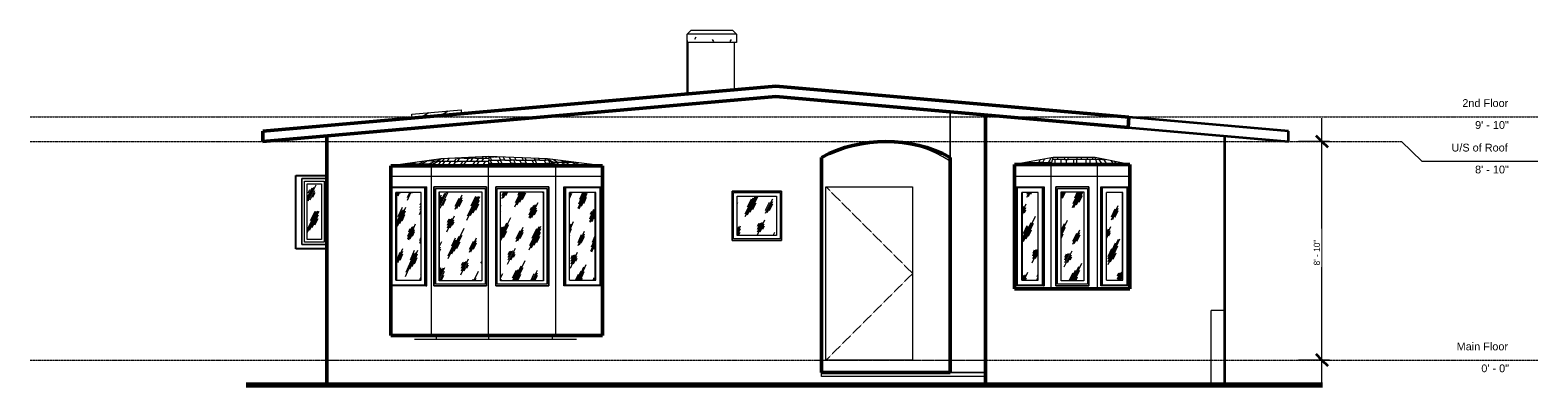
# Model space of a CAD drawing. Header units: inches. Extents: x -374 to 357, y -12 to 160.
import ezdxf

# ---------------------------------------------------------------- set-up
doc = ezdxf.new("R2010")
doc.units = ezdxf.units.IN
doc.header["$MEASUREMENT"] = 0
doc.linetypes.add('Center 1_4_', pattern=[0.53125, 0.25, -0.09375, 0.09375, -0.09375])
doc.linetypes.add('Dash', pattern=[0.23622, 0.11811, -0.11811])
for name, color, linetype, lineweight in [('A-ANNO-DIMS', 211, 'Continuous', 9), ('A-ANNO-DIMS-96', 211, 'Continuous', 9), ('A-AREA', 32, 'Dash', 9), ('A-COLS', 52, 'Continuous', 9), ('A-DETL', 90, 'Continuous', 9), ('A-DOOR', 31, 'Continuous', 9), ('A-FLOR', 192, 'Continuous', 9), ('A-FLOR-LEVL', 51, 'Continuous', 9), ('A-GENM', 13, 'Continuous', 9), ('A-GLAZ', 151, 'Continuous', 9), ('A-ROOF', 132, 'Continuous', 9), ('A-ROOF-PATT', 132, 'Continuous', 9), ('A-WALL', 90, 'Continuous', 9)]:
    doc.layers.add(name, color=color, linetype=linetype, lineweight=lineweight)
doc.styles.add('Arial', font='arial.ttf', dxfattribs={"height": 3.779528})
doc.styles.add('Inter', font='txt', dxfattribs={"height": 3})
doc.dimstyles.new('Linear_-_1_32__Inter__Imperial__SMALL', dxfattribs={"dimscale": 12, "dimtxt": 3.974399, "dimasz": 0.46875, "dimexe": 0.944882, "dimexo": 0.629921, "dimgap": 0, "dimtad": 1, "dimrnd": 0.25, "dimzin": 1, "dimdsep": 46, "dimlunit": 4, "dimtxsty": 'Inter', "dimblk1": 'OBLIQUE', "dimblk2": 'OBLIQUE', "dimsah": 1, "dimcen": 0.09, "dimdle": 0.944882, "dimazin": 0, "dimtfac": 1, "dimtdec": 4, "dimtix": 1, "dimtmove": 0, "dimatfit": 3, "dimfxl": 1, "dimtvp": 1, "dimtfill": 1, "dimfrac": 2, "dimtolj": 1, "dimtzin": 0, "dimarcsym": 2})
pattern_1 = [(63.435, (59.008, 47.244), (-6.9551, 20.8652), [8.64, -5.184, 8.64, -5.184, -10.99]), (63.435, (59.008, 47.244), (-6.9551, 20.8652), [-27.648, 0.127, -10.863]), (63.435, (59.008, 47.244), (-6.9551, 20.8652), [0.127, -27.521, 3.456, -7.534]), (63.435, (58.576, 47.676), (-6.9551, 20.8652), [6.912, -8.64, 5.184, -5.184, -12.718]), (63.435, (58.576, 47.676), (-6.9551, 20.8652), [-25.92, 0.127, -12.591]), (63.435, (58.576, 47.676), (-6.9551, 20.8652), [0.127, -25.793, 6.048, -6.67]), (63.435, (58.576, 48.972), (-6.9551, 20.8652), [5.184, -10.368, 3.456, -5.184, -14.446]), (63.435, (58.576, 48.972), (-6.9551, 20.8652), [-24.192, 0.127, -14.319]), (63.435, (58.576, 48.972), (-6.9551, 20.8652), [0.127, -24.065, 7.776, -6.67]), (63.435, (59.872, 47.676), (-6.9551, 20.8652), [5.184, -10.368, 4.32, -18.766]), (63.435, (61.168, 48.972), (-6.9551, 20.8652), [2.592, -12.96, 1.728, -21.358]), (63.435, (59.008, 51.132), (-6.9551, 20.8652), [1.728, -12.96, 1.728, -6.912, -15.31]), (63.435, (59.008, 51.132), (-6.9551, 20.8652), [-23.328, 0.127, -15.183]), (63.435, (59.008, 51.132), (-6.9551, 20.8652), [0.127, -23.201, 4.32, -10.99]), (63.435, (66.784, 49.836), (-6.9551, 20.8652), [8.64, -12.96, 10.368, -6.843]), (63.435, (66.784, 48.54), (-6.9551, 20.8652), [12.096, -8.64, 12.96, -5.115]), (63.435, (67.648, 48.972), (-6.9551, 20.8652), [13.824, -6.912, 10.368, -7.534]), (63.435, (68.944, 50.268), (-6.9551, 20.8652), [8.64, -12.096, 6.912, -10.99]), (63.435, (67.648, 52.86), (-6.9551, 20.8652), [4.32, -17.28, 5.184, -11.854]), (63.435, (70.24, 51.564), (-6.9551, 20.8652), [3.456, -17.28, 3.456, -14.446])]

# ---------------------------------------------------------------- blocks, each defined once
blk = doc.blocks.new('Planitar-Fixed - Default 1-4289000-Front')
at = {"layer": 'A-GLAZ'}
h = blk.add_hatch(dxfattribs=at)
h.set_pattern_fill('FP_1', color=256, style=0, pattern_type=2)
h.set_pattern_definition(pattern_1)
h.paths.add_polyline_path([(126.2, 38.48), (137.15, 38.48), (137.15, 81.52), (126.11, 81.52), (126.11, 38.48)], flags=0)
for p, q in [((139.63, 84), (123.63, 84)), ((123.63, 84), (123.63, 36)), ((124.38, 36.75), (124.38, 83.25)), ((124.38, 83.25), (138.88, 83.25)), ((126.11, 38.48), (126.11, 81.52)), ((126.11, 81.52), (137.15, 81.52)), ((137.15, 81.52), (137.15, 38.48)), ((138.88, 83.25), (138.88, 36.75)), ((139.63, 36), (139.63, 84)), ((138.88, 36.75), (124.38, 36.75)), ((137.15, 38.48), (126.11, 38.48)), ((123.63, 36), (139.63, 36))]:
    blk.add_line(p, q, dxfattribs=at)
blk = doc.blocks.new('Planitar-Casement-Single_Left - Default 1-4288996-Front')
at = {"layer": 'A-GLAZ'}
h = blk.add_hatch(dxfattribs=at)
h.set_pattern_fill('FP_2', color=256, style=0, pattern_type=2)
h.set_pattern_definition([(64.644, (293.453, 47.244), (-6.5918, 20.8649), [8.552, -5.131, 8.552, -5.131, -10.878]), (64.644, (293.453, 47.244), (-6.5918, 20.8649), [-27.365, 0.125, -10.752]), (64.644, (293.453, 47.244), (-6.5918, 20.8649), [0.125, -27.24, 3.421, -7.457]), (64.644, (293.043, 47.676), (-6.5918, 20.8649), [6.841, -8.552, 5.131, -5.131, -12.588]), (64.644, (293.043, 47.676), (-6.5918, 20.8649), [-25.655, 0.125, -12.463]), (64.644, (293.043, 47.676), (-6.5918, 20.8649), [0.125, -25.53, 5.986, -6.602]), (64.644, (293.043, 48.972), (-6.5918, 20.8649), [5.131, -10.262, 3.421, -5.131, -14.298]), (64.644, (293.043, 48.972), (-6.5918, 20.8649), [-23.945, 0.125, -14.173]), (64.644, (293.043, 48.972), (-6.5918, 20.8649), [0.125, -23.819, 7.697, -6.602]), (64.644, (294.272, 47.676), (-6.5918, 20.8649), [5.131, -10.262, 4.276, -18.574]), (64.644, (295.5, 48.972), (-6.5918, 20.8649), [2.566, -12.828, 1.71, -21.14]), (64.644, (293.453, 51.132), (-6.5918, 20.8649), [1.71, -12.828, 1.71, -6.841, -15.154]), (64.644, (293.453, 51.132), (-6.5918, 20.8649), [-23.09, 0.125, -15.028]), (64.644, (293.453, 51.132), (-6.5918, 20.8649), [0.125, -22.964, 4.276, -10.878]), (64.644, (300.823, 49.836), (-6.5918, 20.8649), [8.552, -12.828, 10.262, -6.773]), (64.644, (300.823, 48.54), (-6.5918, 20.8649), [11.972, -8.552, 12.828, -5.063]), (64.644, (301.642, 48.972), (-6.5918, 20.8649), [13.683, -6.841, 10.262, -7.457]), (64.644, (302.87, 50.268), (-6.5918, 20.8649), [8.552, -11.972, 6.841, -10.878]), (64.644, (301.642, 52.86), (-6.5918, 20.8649), [4.276, -17.103, 5.131, -11.733]), (64.644, (304.098, 51.564), (-6.5918, 20.8649), [3.421, -17.103, 3.421, -14.298])])
h.paths.add_polyline_path([(107.2, 38.75), (115.1, 38.75), (115.1, 81.25), (107.2, 81.25), (107.2, 38.92)], flags=0)
for p, q in [((104.35, 84), (117.62, 84)), ((104.35, 36), (104.35, 84)), ((104.83, 83.5), (104.83, 36.5)), ((117.15, 83.5), (104.83, 83.5)), ((104.91, 83.5), (104.91, 36.5)), ((107.04, 38.75), (107.04, 81.25)), ((115.1, 81.25), (107.04, 81.25)), ((107.2, 81.25), (107.2, 38.75)), ((107.2, 38.75), (107.2, 81.25)), ((115.1, 38.75), (115.1, 81.25)), ((117.15, 36.5), (117.15, 83.5)), ((117.62, 84), (117.86, 84)), ((117.62, 84), (117.62, 36)), ((107.04, 38.75), (115.1, 38.75)), ((117.62, 36), (104.35, 36)), ((104.83, 36.5), (117.15, 36.5)), ((117.62, 36), (117.86, 36))]:
    blk.add_line(p, q, dxfattribs=at)
blk = doc.blocks.new('Planitar-Casement-Single_Left - Default 1-V1-Front')
at = {"layer": 'A-GLAZ'}
h = blk.add_hatch(dxfattribs=at)
h.set_pattern_fill('FP_3', color=256, style=0, pattern_type=2)
h.set_pattern_definition([(64.977, (-182.605, 47.244), (-6.493, 20.86483), [8.528, -5.117, 8.528, -5.117, -10.848]), (64.977, (-182.605, 47.244), (-6.493, 20.86483), [-27.291, 0.125, -10.723]), (64.977, (-182.605, 47.244), (-6.493, 20.86483), [0.125, -27.166, 3.411, -7.437]), (64.977, (-183.008, 47.676), (-6.493, 20.86483), [6.823, -8.528, 5.117, -5.117, -12.554]), (64.977, (-183.008, 47.676), (-6.493, 20.86483), [-25.585, 0.125, -12.429]), (64.977, (-183.008, 47.676), (-6.493, 20.86483), [0.125, -25.46, 5.97, -6.584]), (64.977, (-183.008, 48.972), (-6.493, 20.86483), [5.117, -10.234, 3.411, -5.117, -14.259]), (64.977, (-183.008, 48.972), (-6.493, 20.86483), [-23.879, 0.125, -14.134]), (64.977, (-183.008, 48.972), (-6.493, 20.86483), [0.125, -23.754, 7.675, -6.584]), (64.977, (-181.798, 47.676), (-6.493, 20.86483), [5.117, -10.234, 4.264, -18.524]), (64.977, (-180.588, 48.972), (-6.493, 20.86483), [2.558, -12.792, 1.706, -21.082]), (64.977, (-182.605, 51.132), (-6.493, 20.86483), [1.706, -12.792, 1.706, -6.823, -15.112]), (64.977, (-182.605, 51.132), (-6.493, 20.86483), [-23.026, 0.125, -14.987]), (64.977, (-182.605, 51.132), (-6.493, 20.86483), [0.125, -22.901, 4.264, -10.848]), (64.977, (-175.345, 49.836), (-6.493, 20.86483), [8.528, -12.792, 10.234, -6.754]), (64.977, (-175.345, 48.54), (-6.493, 20.86483), [11.94, -8.528, 12.792, -5.049]), (64.977, (-174.538, 48.972), (-6.493, 20.86483), [13.645, -6.823, 10.234, -7.437]), (64.977, (-173.329, 50.268), (-6.493, 20.86483), [8.528, -11.94, 6.823, -10.848]), (64.977, (-174.538, 52.86), (-6.493, 20.86483), [4.264, -17.057, 5.117, -11.701]), (64.977, (-172.119, 51.564), (-6.493, 20.86483), [3.411, -17.057, 3.411, -14.259])])
h.paths.add_polyline_path([(151.41, 38.75), (155.88, 38.75), (155.88, 81.25), (148.12, 81.25), (148.12, 38.75)], flags=0)
for p, q in [((145.38, 84), (145.65, 84)), ((145.65, 84), (158.72, 84)), ((145.65, 36), (145.65, 84)), ((146.11, 83.5), (146.11, 36.5)), ((158.25, 83.5), (146.11, 83.5)), ((148.12, 38.75), (148.12, 81.25)), ((156.06, 81.25), (148.12, 81.25)), ((155.88, 38.75), (155.88, 81.25)), ((155.88, 81.25), (155.88, 38.75)), ((156.06, 38.75), (156.06, 81.25)), ((158.16, 83.5), (158.16, 36.5)), ((158.25, 36.5), (158.25, 83.5)), ((158.72, 84), (158.72, 36)), ((148.12, 38.75), (156.06, 38.75)), ((145.65, 36), (145.38, 36)), ((158.72, 36), (145.65, 36)), ((146.11, 36.5), (158.25, 36.5))]:
    blk.add_line(p, q, dxfattribs=at)
blk = doc.blocks.new('Planitar-Casement-Single_Left - Default 1-4334879-Front')
at = {"layer": 'A-GLAZ'}
h = blk.add_hatch(dxfattribs=at)
h.set_pattern_fill('FP_4', color=256, style=0, pattern_type=2)
h.set_pattern_definition([(66.908, (279.497, 47.244), (-5.9308, 20.8649), [8.401, -5.041, 8.401, -5.041, -10.686]), (66.908, (279.497, 47.244), (-5.9308, 20.8649), [-26.883, 0.123, -10.563]), (66.908, (279.497, 47.244), (-5.9308, 20.8649), [0.123, -26.76, 3.36, -7.326]), (66.908, (279.128, 47.676), (-5.9308, 20.8649), [6.721, -8.401, 5.041, -5.041, -12.366]), (66.908, (279.128, 47.676), (-5.9308, 20.8649), [-25.203, 0.123, -12.243]), (66.908, (279.128, 47.676), (-5.9308, 20.8649), [0.123, -25.08, 5.881, -6.486]), (66.908, (279.128, 48.972), (-5.9308, 20.8649), [5.041, -10.081, 3.36, -5.041, -14.046]), (66.908, (279.128, 48.972), (-5.9308, 20.8649), [-23.523, 0.123, -13.923]), (66.908, (279.128, 48.972), (-5.9308, 20.8649), [0.123, -23.4, 7.561, -6.486]), (66.908, (280.234, 47.676), (-5.9308, 20.8649), [5.041, -10.081, 4.2, -18.247]), (66.908, (281.339, 48.972), (-5.9308, 20.8649), [2.52, -12.601, 1.68, -20.767]), (66.908, (279.497, 51.132), (-5.9308, 20.8649), [1.68, -12.601, 1.68, -6.721, -14.887]), (66.908, (279.497, 51.132), (-5.9308, 20.8649), [-22.683, 0.123, -14.763]), (66.908, (279.497, 51.132), (-5.9308, 20.8649), [0.123, -22.559, 4.2, -10.686]), (66.908, (286.128, 49.836), (-5.9308, 20.8649), [8.401, -12.601, 10.081, -6.654]), (66.908, (286.128, 48.54), (-5.9308, 20.8649), [11.761, -8.401, 12.601, -4.973]), (66.908, (286.865, 48.972), (-5.9308, 20.8649), [13.442, -6.721, 10.081, -7.326]), (66.908, (287.97, 50.268), (-5.9308, 20.8649), [8.401, -11.761, 6.721, -10.686]), (66.908, (286.865, 52.86), (-5.9308, 20.8649), [4.2, -16.802, 5.041, -11.526]), (66.908, (289.075, 51.564), (-5.9308, 20.8649), [3.36, -16.802, 3.36, -14.046])])
h.paths.add_polyline_path([(-196.25, 38.75), (-184.15, 38.75), (-184.15, 81.25), (-196.25, 81.25), (-196.25, 39.06)], flags=0)
for p, q in [((-198.99, 84), (-181.93, 84)), ((-198.99, 36), (-198.99, 84)), ((-198.56, 83.5), (-198.56, 36.5)), ((-182.36, 83.5), (-198.56, 83.5)), ((-198.43, 83.5), (-198.43, 36.5)), ((-196.51, 38.75), (-196.51, 81.25)), ((-184.15, 81.25), (-196.51, 81.25)), ((-196.25, 81.25), (-196.25, 38.75)), ((-196.25, 38.75), (-196.25, 81.25)), ((-184.15, 38.75), (-184.15, 81.25)), ((-182.36, 36.5), (-182.36, 83.5)), ((-181.93, 84), (-181.54, 84)), ((-181.93, 84), (-181.93, 36)), ((-196.51, 38.75), (-184.15, 38.75)), ((-181.93, 36), (-198.99, 36)), ((-198.56, 36.5), (-182.36, 36.5)), ((-181.93, 36), (-181.54, 36))]:
    blk.add_line(p, q, dxfattribs=at)
blk = doc.blocks.new('Planitar-Casement-Single_Left - Default 1-V2-Front')
at = {"layer": 'A-GLAZ'}
h = blk.add_hatch(dxfattribs=at)
h.set_pattern_fill('FP_5', color=256, style=0, pattern_type=2)
h.set_pattern_definition([(66.239, (-248.473, 47.244), (-6.124, 20.8652), [8.444, -5.066, 8.444, -5.066, -10.74]), (66.239, (-248.473, 47.244), (-6.124, 20.8652), [-27.019, 0.124, -10.616]), (66.239, (-248.473, 47.244), (-6.124, 20.8652), [0.124, -26.896, 3.377, -7.363]), (66.239, (-248.854, 47.676), (-6.124, 20.8652), [6.755, -8.444, 5.066, -5.066, -12.429]), (66.239, (-248.854, 47.676), (-6.124, 20.8652), [-25.331, 0.124, -12.305]), (66.239, (-248.854, 47.676), (-6.124, 20.8652), [0.124, -25.207, 5.91, -6.518]), (66.239, (-248.854, 48.972), (-6.124, 20.8652), [5.066, -10.132, 3.377, -5.066, -14.118]), (66.239, (-248.854, 48.972), (-6.124, 20.8652), [-23.642, 0.124, -13.994]), (66.239, (-248.854, 48.972), (-6.124, 20.8652), [0.124, -23.518, 7.599, -6.518]), (66.239, (-247.713, 47.676), (-6.124, 20.8652), [5.066, -10.132, 4.222, -18.339]), (66.239, (-246.571, 48.972), (-6.124, 20.8652), [2.533, -12.665, 1.689, -20.872]), (66.239, (-248.473, 51.132), (-6.124, 20.8652), [1.689, -12.665, 1.689, -6.755, -14.962]), (66.239, (-248.473, 51.132), (-6.124, 20.8652), [-22.798, 0.124, -14.838]), (66.239, (-248.473, 51.132), (-6.124, 20.8652), [0.124, -22.674, 4.222, -10.74]), (66.239, (-241.627, 49.836), (-6.124, 20.8652), [8.444, -12.665, 10.132, -6.687]), (66.239, (-241.627, 48.54), (-6.124, 20.8652), [11.821, -8.444, 12.665, -4.999]), (66.239, (-240.866, 48.972), (-6.124, 20.8652), [13.51, -6.755, 10.132, -7.363]), (66.239, (-239.725, 50.268), (-6.124, 20.8652), [8.444, -11.821, 6.755, -10.74]), (66.239, (-240.866, 52.86), (-6.124, 20.8652), [4.222, -16.887, 5.066, -11.585]), (66.239, (-238.584, 51.564), (-6.124, 20.8652), [3.377, -16.887, 3.377, -14.118])])
h.paths.add_polyline_path([(-109.07, 38.75), (-99.78, 38.75), (-99.78, 81.25), (-112.31, 81.25), (-112.31, 38.75)], flags=0)
for p, q in [((-114.96, 84), (-114.61, 84)), ((-114.61, 84), (-97, 84)), ((-114.61, 36), (-114.61, 84)), ((-114.17, 83.5), (-114.17, 36.5)), ((-97.44, 83.5), (-114.17, 83.5)), ((-112.31, 38.75), (-112.31, 81.25)), ((-99.54, 81.25), (-112.31, 81.25)), ((-99.78, 38.75), (-99.78, 81.25)), ((-99.78, 81.25), (-99.78, 38.75)), ((-99.54, 38.75), (-99.54, 81.25)), ((-97.56, 83.5), (-97.56, 36.5)), ((-97.44, 36.5), (-97.44, 83.5)), ((-97, 84), (-97, 36)), ((-112.31, 38.75), (-99.54, 38.75)), ((-114.61, 36), (-114.96, 36)), ((-97, 36), (-114.61, 36)), ((-114.17, 36.5), (-97.44, 36.5))]:
    blk.add_line(p, q, dxfattribs=at)
blk = doc.blocks.new('Planitar-Fixed - Default 1-4334878-Front')
at = {"layer": 'A-GLAZ'}
h = blk.add_hatch(dxfattribs=at)
h.set_pattern_fill('FP_6', color=256, style=0, pattern_type=2)
h.set_pattern_definition([(63.796, (163.094, 47.244), (-6.8461, 20.8654), [8.613, -5.168, 8.613, -5.168, -10.956]), (63.796, (163.094, 47.244), (-6.8461, 20.8654), [-27.562, 0.126, -10.829]), (63.796, (163.094, 47.244), (-6.8461, 20.8654), [0.126, -27.435, 3.445, -7.511]), (63.796, (162.669, 47.676), (-6.8461, 20.8654), [6.89, -8.613, 5.168, -5.168, -12.678]), (63.796, (162.669, 47.676), (-6.8461, 20.8654), [-25.839, 0.126, -12.552]), (63.796, (162.669, 47.676), (-6.8461, 20.8654), [0.126, -25.713, 6.029, -6.649]), (63.796, (162.669, 48.972), (-6.8461, 20.8654), [5.168, -10.336, 3.445, -5.168, -14.401]), (63.796, (162.669, 48.972), (-6.8461, 20.8654), [-24.117, 0.126, -14.275]), (63.796, (162.669, 48.972), (-6.8461, 20.8654), [0.126, -23.99, 7.752, -6.649]), (63.796, (163.945, 47.676), (-6.8461, 20.8654), [5.168, -10.336, 4.307, -18.708]), (63.796, (165.22, 48.972), (-6.8461, 20.8654), [2.584, -12.92, 1.723, -21.291]), (63.796, (163.094, 51.132), (-6.8461, 20.8654), [1.723, -12.92, 1.723, -6.89, -15.262]), (63.796, (163.094, 51.132), (-6.8461, 20.8654), [-23.255, 0.126, -15.136]), (63.796, (163.094, 51.132), (-6.8461, 20.8654), [0.126, -23.129, 4.307, -10.956]), (63.796, (170.748, 49.836), (-6.8461, 20.8654), [8.613, -12.92, 10.336, -6.822]), (63.796, (170.748, 48.54), (-6.8461, 20.8654), [12.058, -8.613, 12.92, -5.099]), (63.796, (171.599, 48.972), (-6.8461, 20.8654), [13.781, -6.89, 10.336, -7.511]), (63.796, (172.874, 50.268), (-6.8461, 20.8654), [8.613, -12.058, 6.89, -10.956]), (63.796, (171.599, 52.86), (-6.8461, 20.8654), [4.307, -17.226, 5.168, -11.817]), (63.796, (174.15, 51.564), (-6.8461, 20.8654), [3.445, -17.226, 3.445, -14.401])])
h.paths.add_polyline_path([(-175.43, 38.48), (-154.83, 38.48), (-154.83, 81.52), (-175.43, 81.52), (-175.43, 38.59)], flags=0)
for p, q in [((-152.47, 84), (-178.07, 84)), ((-178.07, 84), (-178.07, 36)), ((-177.33, 36.75), (-177.33, 83.25)), ((-177.33, 83.25), (-153.21, 83.25)), ((-177.24, 83.25), (-177.24, 36.75)), ((-175.54, 38.48), (-175.54, 81.52)), ((-175.54, 81.52), (-154.83, 81.52)), ((-175.43, 81.52), (-175.43, 38.48)), ((-154.83, 81.52), (-154.83, 38.48)), ((-153.21, 83.25), (-153.21, 36.75)), ((-152.47, 36), (-152.47, 84)), ((-153.21, 36.75), (-177.33, 36.75)), ((-154.83, 38.48), (-175.54, 38.48)), ((-178.07, 36), (-152.47, 36))]:
    blk.add_line(p, q, dxfattribs=at)
blk = doc.blocks.new('Planitar-Fixed - Default 1-V3-Front')
at = {"layer": 'A-GLAZ'}
h = blk.add_hatch(dxfattribs=at)
h.set_pattern_fill('FP_7', color=256, style=0, pattern_type=2)
h.set_pattern_definition([(63.688, (-38.828, 47.244), (-6.8791, 20.865), [8.621, -5.173, 8.621, -5.173, -10.966]), (63.688, (-38.828, 47.244), (-6.8791, 20.865), [-27.587, 0.126, -10.84]), (63.688, (-38.828, 47.244), (-6.8791, 20.865), [0.126, -27.461, 3.448, -7.518]), (63.688, (-39.256, 47.676), (-6.8791, 20.865), [6.897, -8.621, 5.173, -5.173, -12.69]), (63.688, (-39.256, 47.676), (-6.8791, 20.865), [-25.863, 0.126, -12.564]), (63.688, (-39.256, 47.676), (-6.8791, 20.865), [0.126, -25.737, 6.035, -6.655]), (63.688, (-39.256, 48.972), (-6.8791, 20.865), [5.173, -10.345, 3.448, -5.173, -14.414]), (63.688, (-39.256, 48.972), (-6.8791, 20.865), [-24.139, 0.126, -14.288]), (63.688, (-39.256, 48.972), (-6.8791, 20.865), [0.126, -24.013, 7.759, -6.655]), (63.688, (-37.974, 47.676), (-6.8791, 20.865), [5.173, -10.345, 4.311, -18.725]), (63.688, (-36.692, 48.972), (-6.8791, 20.865), [2.586, -12.932, 1.724, -21.311]), (63.688, (-38.828, 51.132), (-6.8791, 20.865), [1.724, -12.932, 1.724, -6.897, -15.277]), (63.688, (-38.828, 51.132), (-6.8791, 20.865), [-23.277, 0.126, -15.15]), (63.688, (-38.828, 51.132), (-6.8791, 20.865), [0.126, -23.15, 4.311, -10.966]), (63.688, (-31.138, 49.836), (-6.8791, 20.865), [8.621, -12.932, 10.345, -6.828]), (63.688, (-31.138, 48.54), (-6.8791, 20.865), [12.069, -8.621, 12.932, -5.104]), (63.688, (-30.284, 48.972), (-6.8791, 20.865), [13.794, -6.897, 10.345, -7.518]), (63.688, (-29.002, 50.268), (-6.8791, 20.865), [8.621, -12.069, 6.897, -10.966]), (63.688, (-30.284, 52.86), (-6.8791, 20.865), [4.311, -17.242, 5.173, -11.828]), (63.688, (-27.72, 51.564), (-6.8791, 20.865), [3.448, -17.242, 3.448, -14.414])])
h.paths.add_polyline_path([(-124.95, 38.48), (-124.95, 81.52), (-145.67, 81.52), (-145.67, 38.48), (-142.69, 38.48)], flags=0)
for p, q in [((-122.33, 84), (-148.04, 84)), ((-148.04, 84), (-148.04, 36)), ((-147.3, 36.75), (-147.3, 83.25)), ((-147.3, 83.25), (-123.07, 83.25)), ((-145.67, 38.48), (-145.67, 81.52)), ((-145.67, 81.52), (-124.86, 81.52)), ((-124.95, 38.48), (-124.95, 81.52)), ((-124.86, 81.52), (-124.86, 38.48)), ((-123.14, 36.75), (-123.14, 83.25)), ((-123.07, 83.25), (-123.07, 36.75)), ((-122.33, 36), (-122.33, 84)), ((-123.07, 36.75), (-147.3, 36.75)), ((-124.86, 38.48), (-145.67, 38.48)), ((-148.04, 36), (-122.33, 36))]:
    blk.add_line(p, q, dxfattribs=at)
blk = doc.blocks.new('Planitar-Fixed - Default 1-4334846-Front')
at = {"layer": 'A-GLAZ'}
h = blk.add_hatch(dxfattribs=at)
h.set_pattern_fill('FP_1', color=256, style=0, pattern_type=2)
h.set_pattern_definition(pattern_1)
h.paths.add_polyline_path([(-30.93, 60.48), (-11.89, 60.48), (-11.89, 79.52), (-30.93, 79.52)], flags=0)
for p, q in [((-9.41, 82), (-33.41, 82)), ((-33.41, 82), (-33.41, 58)), ((-32.66, 58.75), (-32.66, 81.25)), ((-32.66, 81.25), (-10.16, 81.25)), ((-10.16, 81.25), (-10.16, 58.75)), ((-9.41, 58), (-9.41, 82)), ((-30.93, 60.48), (-30.93, 79.52)), ((-30.93, 79.52), (-11.89, 79.52)), ((-11.89, 79.52), (-11.89, 60.48)), ((-10.16, 58.75), (-32.66, 58.75)), ((-11.89, 60.48), (-30.93, 60.48)), ((-33.41, 58), (-9.41, 58))]:
    blk.add_line(p, q, dxfattribs=at)
blk = doc.blocks.new('Planitar - Single Door_Flush Panel - 3_-6_ x 6_-8_-4289010-Front')
at = {"layer": 'A-DOOR', "linetype": 'Dash'}
for p, q in [((12.12, 84), (54.12, 42)), ((54.12, 42), (12.12, 0))]:
    blk.add_line(p, q, dxfattribs=at)
blk = doc.blocks.new('Planitar-Fixed - Default 1-4253554-Front')
at = {"layer": 'A-GLAZ'}
h = blk.add_hatch(dxfattribs=at)
h.set_pattern_fill('FP_1', color=256, style=0, pattern_type=2)
h.set_pattern_definition(pattern_1)
h.paths.add_polyline_path([(-239.56, 58.48), (-232.52, 58.48), (-232.52, 85.52), (-239.56, 85.52), (-239.56, 61.71)], flags=0)
for p, q in [((-230.04, 88), (-242.04, 88)), ((-242.04, 88), (-242.04, 56)), ((-230.04, 56), (-230.04, 88)), ((-240.78, 57.26), (-240.78, 86.74)), ((-240.78, 86.74), (-231.3, 86.74)), ((-239.56, 58.48), (-239.56, 85.52)), ((-239.56, 85.52), (-232.52, 85.52)), ((-232.52, 85.52), (-232.52, 58.48)), ((-231.3, 86.74), (-231.3, 57.26)), ((-242.04, 56), (-230.04, 56)), ((-231.3, 57.26), (-240.78, 57.26)), ((-232.52, 58.48), (-239.56, 58.48))]:
    blk.add_line(p, q, dxfattribs=at)
blk = doc.blocks.new('Skylite - Default 1-4342027-Front')
at = {"layer": 'A-GENM'}
h = blk.add_hatch(dxfattribs=at)
h.set_pattern_fill('FP_15', color=256, style=0, pattern_type=2)
h.set_pattern_definition([(30, (-176.144, 113.427), (-1.9685, 3.4095), [])])
h.paths.add_polyline_path([(-188.53, 117.36), (-164.63, 119.45), (-164.8, 121.42), (-188.71, 119.33)], flags=0)
for p, q in [((-188.71, 119.33), (-164.8, 121.42)), ((-188.53, 117.36), (-188.71, 119.33)), ((-164.8, 121.42), (-164.63, 119.45))]:
    blk.add_line(p, q, dxfattribs=at)
blk = doc.blocks.new('Chimney no cap - 1 Chimney Pot No cap-4342008-Front')
at = {"layer": 'A-GENM'}
h = blk.add_hatch(dxfattribs=at)
h.set_pattern_fill('FP_16', color=256, style=0, pattern_type=2)
h.set_pattern_definition([(0, (59.008, 47.244), (30.72, 7.68), [1.267, -21.773, 1.267, -21.773, -122.88]), (0, (59.008, 47.244), (30.72, 7.68), [-46.08, 1.267, -44.813, 1.267, -21.773, -53.76]), (0, (59.008, 47.244), (30.72, 7.68), [-115.2, 1.267, -14.093, 1.267, -37.133]), (120, (70.528, 51.084), (-22.01108, 22.7643), [1.267, -21.773, 1.267, -21.773, -122.88]), (120, (70.528, 51.084), (-22.01108, 22.7643), [-46.08, 1.267, -44.813, 1.267, -21.773, -53.76]), (120, (70.528, 51.084), (-22.01108, 22.7643), [-115.2, 1.267, -14.093, 1.267, -37.133]), (240, (74.368, 66.444), (-8.70892, -30.4443), [1.267, -21.773, 1.267, -21.773, -122.88]), (240, (74.368, 66.444), (-8.70892, -30.4443), [-46.08, 1.267, -44.813, 1.267, -21.773, -53.76]), (240, (74.368, 66.444), (-8.70892, -30.4443), [-115.2, 1.267, -14.093, 1.267, -37.133])])
h.paths.add_polyline_path([(-55.28, 154), (-31.28, 154), (-31.28, 158), (-55.28, 158)], flags=0)
for p, q in [((-55.28, 158), (-53.28, 160)), ((-31.28, 158), (-55.28, 158)), ((-55.28, 154), (-55.28, 158)), ((-31.28, 154), (-55.28, 154)), ((-53.28, 160), (-33.28, 160)), ((-33.28, 160), (-31.28, 158)), ((-31.28, 158), (-31.28, 154))]:
    blk.add_line(p, q, dxfattribs=at)
blk = doc.blocks.new('DIMBLOCK1-Front')
at = {"layer": 'A-ANNO-DIMS-96'}
for p, q in [((252.67, -11.34), (252.67, 117.34)), ((256.25, 106), (241.33, 106)), ((252.67, 106), (256.25, 106)), ((256.25, 0), (241.33, 0)), ((252.67, 0), (256.25, 0))]:
    blk.add_line(p, q, dxfattribs=at)
at = {"layer": 'A-ANNO-DIMS-96', "lineweight": 35}
for p, q in [((252.67, 106), (249.86, 108.81)), ((252.67, 106), (255.49, 103.19)), ((252.67, 0), (249.86, 2.81)), ((252.67, 0), (255.49, -2.81))]:
    blk.add_line(p, q, dxfattribs=at)
at = {"layer": 'A-ANNO-DIMS-96', "color": 0, "insert": (248.68, 45.92), "char_height": 3, "width": 16.9906, "attachment_point": 1, "rotation": 90, "line_spacing_factor": 0.9936, "style": 'Inter', "bg_fill": 3, "box_fill_scale": 1.25, "bg_fill_color": 256, "bg_fill_true_color": 13158600, "bg_fill_transparency": 0}
blk.add_mtext('8\' - 10"', dxfattribs=at)
blk = doc.blocks.new('_Oblique')
at = {"color": 0, "linetype": 'ByBlock', "lineweight": -2}
blk.add_line((-0.5, -0.5), (0.5, 0.5), dxfattribs=at)

msp = doc.modelspace()

# ---------------------------------------------------------------- hatches: boundary and pattern name
at = {"layer": 'A-ROOF-PATT'}
h = msp.add_hatch(dxfattribs=at)
h.set_pattern_fill('FP_11', color=256, style=0, pattern_type=2)
h.set_pattern_definition([(0, (-26.568, 189.836), (13.9, 1.553), [2.558, -2.132, 2.985, -1.279, -5.543]), (0, (-26.568, 189.836), (13.9, 1.553), [-8.954, 3.837, -1.706]), (0, (-23.884, 189.901), (13.9, 1.553), [2.132, -8.101, 1.706, -2.558]), (0, (-19.083, 189.739), (13.9, 1.553), [1.279, -13.218]), (27.158, (-26.568, 189.836), (-0.596586, 1.552896), [3.26, -10.348]), (27.158, (-24.01, 189.836), (-0.596586, 1.552896), [3.19, -10.419]), (27.158, (-21.878, 189.836), (-0.596586, 1.552896), [2.977, -10.632]), (27.158, (-19.083, 189.739), (-0.596586, 1.552896), [3.26, -10.348]), (27.158, (-17.803, 189.739), (-0.596586, 1.552896), [3.26, -10.348]), (27.158, (-13.777, 189.836), (-0.596586, 1.552896), [3.119, -10.49])])
h.paths.add_polyline_path([(-179.12, 94.176), (-174.516, 97.586), (-198.88, 94.176)], flags=0)
h = msp.add_hatch(dxfattribs=at)
h.set_pattern_fill('FP_10', color=256, style=0, pattern_type=2)
h.set_pattern_definition([(0, (-8.815, 186.471), (13.573, 1.553), [2.953, -2.461, 3.445, -1.476, -6.398]), (0, (-8.815, 186.471), (13.573, 1.553), [-10.335, 4.429, -1.969]), (0, (-5.82, 186.535), (13.573, 1.553), [2.461, -9.351, 1.969, -2.953]), (0, (-0.021, 186.374), (13.573, 1.553), [1.476, -15.257]), (56.637, (-8.815, 186.471), (-3.160724, 1.55317), [1.782, -5.655]), (56.637, (-5.863, 186.471), (-3.160724, 1.55317), [1.743, -5.694]), (56.637, (-3.402, 186.471), (-3.160724, 1.55317), [1.627, -5.81]), (56.637, (-0.021, 186.374), (-3.160724, 1.55317), [1.782, -5.655]), (56.637, (1.456, 186.374), (-3.160724, 1.55317), [1.782, -5.655]), (56.637, (5.949, 186.471), (-3.160724, 1.55317), [1.704, -5.733])])
h.paths.add_polyline_path([(-176.296, 94.176), (-151.578, 94.176), (-151.332, 98.682), (-174.516, 97.586), (-179.12, 94.176)], flags=0)
h = msp.add_hatch(dxfattribs=at)
h.set_pattern_fill('FP_9', color=256, style=0, pattern_type=2)
h.set_pattern_definition([(0, (6.923, 174.615), (11.752, 1.553), [2.967, -2.472, 3.461, -1.483, -6.428]), (0, (6.923, 174.615), (11.752, 1.553), [-10.384, 4.45, -1.978]), (0, (9.854, 174.68), (11.752, 1.553), [2.472, -9.395, 1.978, -2.967]), (0, (15.877, 174.518), (11.752, 1.553), [1.483, -15.329]), (118.907, (6.923, 174.615), (-5.06127, 1.55292), [1.7, -5.396]), (118.907, (9.89, 174.615), (-5.06127, 1.55292), [1.663, -5.433]), (118.907, (12.362, 174.615), (-5.06127, 1.55292), [1.552, -5.544]), (118.907, (15.877, 174.518), (-5.06127, 1.55292), [1.7, -5.396]), (118.907, (17.361, 174.518), (-5.06127, 1.55292), [1.7, -5.396]), (118.907, (21.758, 174.615), (-5.06127, 1.55292), [1.626, -5.47])])
h.paths.add_polyline_path([(-118.823, 94.176), (-122.862, 97.554), (-151.332, 98.682), (-151.578, 94.176), (-142.685, 94.176)], flags=0)
h = msp.add_hatch(dxfattribs=at)
h.set_pattern_fill('FP_8', color=256, style=0, pattern_type=2)
h.set_pattern_definition([(0, (19.681, 154.926), (8.478, 1.553), [2.641, -2.201, 3.082, -1.321, -5.723]), (0, (19.681, 154.926), (8.478, 1.553), [-9.245, 3.962, -1.761]), (0, (22.208, 154.99), (8.478, 1.553), [2.201, -8.364, 1.761, -2.641]), (0, (27.777, 154.829), (8.478, 1.553), [1.321, -13.647]), (150.526, (19.681, 154.926), (-6.489719, 1.553135), [3.025, -9.6]), (150.526, (22.322, 154.926), (-6.489719, 1.553135), [2.959, -9.666]), (150.526, (24.524, 154.926), (-6.489719, 1.553135), [2.762, -9.863]), (150.526, (27.777, 154.829), (-6.489719, 1.553135), [3.025, -9.6]), (150.526, (29.098, 154.829), (-6.489719, 1.553135), [3.025, -9.6]), (150.526, (32.888, 154.926), (-6.489719, 1.553135), [2.893, -9.731])])
h.paths.add_polyline_path([(-96.278, 94.176), (-122.862, 97.554), (-118.823, 94.176), (-109.075, 94.176)], flags=0)
h = msp.add_hatch(dxfattribs=at)
h.set_pattern_fill('FP_12', color=256, style=0, pattern_type=2)
h.set_pattern_definition([(0, (-29.25, 158.875), (13.741, 3), [2.843, -2.369, 3.317, -1.422, -6.161]), (0, (-29.25, 158.875), (13.741, 3), [-9.952, 4.265, -1.896]), (0, (-26.338, 159), (13.741, 3), [2.369, -9.004, 1.896, -2.843]), (0, (-20.824, 158.687), (13.741, 3), [1.422, -14.691]), (61.087, (-29.25, 158.875), (-2.37095, 3.00028), [3.284, -10.424]), (61.087, (-26.407, 158.875), (-2.37095, 3.00028), [3.213, -10.496]), (61.087, (-24.037, 158.875), (-2.37095, 3.00028), [2.999, -10.71]), (61.087, (-20.824, 158.687), (-2.37095, 3.00028), [3.284, -10.424]), (61.087, (-19.402, 158.687), (-2.37095, 3.00028), [3.284, -10.424]), (61.087, (-15.033, 158.875), (-2.37095, 3.00028), [3.142, -10.567])])
h.paths.add_polyline_path([(103.482, 94.774), (121.316, 94.774), (122.298, 98.238)], flags=0)
h = msp.add_hatch(dxfattribs=at)
h.set_pattern_fill('FP_13', color=256, style=0, pattern_type=2)
h.set_pattern_definition([(0, (0, 181.385), (12.75, 3), [3, -2.5, 3.5, -1.5, -6.5]), (0, (0, 181.385), (12.75, 3), [-10.5, 4.5, -2]), (0, (3, 181.51), (12.75, 3), [2.5, -9.5, 2, -3]), (0, (9, 181.197), (12.75, 3), [1.5, -15.5]), (90, (0, 181.385), (-4.25, 3), [2.875, -9.125]), (90, (3, 181.385), (-4.25, 3), [2.812, -9.187]), (90, (5.5, 181.385), (-4.25, 3), [2.625, -9.375]), (90, (9, 181.197), (-4.25, 3), [2.875, -9.125]), (90, (10.5, 181.197), (-4.25, 3), [2.875, -9.125]), (90, (15, 181.385), (-4.25, 3), [2.75, -9.25])])
h.paths.add_polyline_path([(143.854, 94.774), (142.742, 98.238), (122.298, 98.238), (121.316, 94.774), (126.199, 94.774)], flags=0)
h = msp.add_hatch(dxfattribs=at)
h.set_pattern_fill('FP_14', color=256, style=0, pattern_type=2)
h.set_pattern_definition([(0, (40.632, 196.381), (10.041, 3), [2.801, -2.334, 3.268, -1.4, -6.068]), (0, (40.632, 196.381), (10.041, 3), [-9.803, 4.201, -1.867]), (0, (43.355, 196.506), (10.041, 3), [2.334, -8.869, 1.867, -2.801]), (0, (49.151, 196.194), (10.041, 3), [1.4, -14.47]), (121.828, (40.632, 196.381), (-5.82953, 2.99973), [3.384, -10.74]), (121.828, (43.433, 196.381), (-5.82953, 2.99973), [3.31, -10.814]), (121.828, (45.767, 196.381), (-5.82953, 2.99973), [3.09, -11.034]), (121.828, (49.151, 196.194), (-5.82953, 2.99973), [3.384, -10.74]), (121.828, (50.551, 196.194), (-5.82953, 2.99973), [3.384, -10.74]), (121.828, (54.636, 196.381), (-5.82953, 2.99973), [3.237, -10.887])])
h.paths.add_polyline_path([(143.854, 94.774), (159.485, 94.774), (142.742, 98.238)], flags=0)

# ---------------------------------------------------------------- linework, layer by layer
at = {"layer": 'A-AREA'}
msp.add_line((6.966, 0), (89.252, 0), dxfattribs=at)
at = {"layer": 'A-COLS'}
for p, q in [((72.466, 120), (76.445, 120)), ((72.466, -6), (72.466, 120)), ((89.466, -6), (89.466, 118.861)), ((89.466, -6), (72.466, -6))]:
    msp.add_line(p, q, dxfattribs=at)
at = {"layer": 'A-DETL', "lineweight": 50}
for p, q in [((-12.284, 132.782), (-261.034, 111.019)), ((159.039, 117.793), (-12.284, 132.782)), ((-261.034, 106), (-12.284, 127.763)), ((-12.284, 127.763), (158.603, 112.812)), ((89.409, -12), (89.409, 118.866)), ((159.039, 117.793), (158.603, 112.812)), ((-261.034, 111.019), (-261.034, 106)), ((-230.034, 108.712), (-230.034, -12)), ((9.966, -6), (9.966, 98.298)), ((72.409, 98.298), (72.409, -6)), ((-96.278, 94.176), (-198.88, 94.176)), ((-198.88, 94.176), (-198.88, 89)), ((-198.88, 89), (-198.88, 12)), ((-96.278, 12), (-96.278, 94.176)), ((103.482, 94.774), (159.485, 94.774)), ((103.482, 34.5), (103.482, 94.774)), ((159.485, 94.774), (159.485, 34.5)), ((159.485, 34.5), (103.482, 34.5)), ((-198.88, 12), (-96.278, 12)), ((72.409, -6), (9.966, -6))]:
    msp.add_line(p, q, dxfattribs=at)
at = {"layer": 'A-DETL', "lineweight": 35}
for p, q in [((236.466, 111.019), (159.039, 117.793)), ((158.603, 112.812), (236.466, 106)), ((236.466, 106), (236.466, 111.019)), ((205.466, 108.712), (205.466, -12))]:
    msp.add_line(p, q, dxfattribs=at)
at = {"layer": 'A-DETL', "lineweight": 25}
for p, q in [((-245.034, 54), (-245.034, 89.5)), ((-245.034, 89.5), (-230.034, 89.5)), ((-230.034, 54), (-245.034, 54))]:
    msp.add_line(p, q, dxfattribs=at)
at = {"layer": 'A-DETL', "lineweight": 70}
msp.add_line((-269.034, -12), (252.966, -12), dxfattribs=at)
at = {"layer": 'A-DETL', "lineweight": 50}
msp.add_arc((41.187, 39.213), 66.827, 62.147377, 117.852623, dxfattribs=at)
at = {"layer": 'A-FLOR'}
for p, q in [((-108.934, 10), (-187.434, 10)), ((-177.007, 12), (-177.007, 10)), ((-151.491, 12), (-151.491, 10)), ((-120.746, 12), (-120.746, 10)), ((9.966, -6), (89.409, -6)), ((9.966, -8), (9.966, -6)), ((89.409, -6), (89.409, -8)), ((89.409, -8), (9.966, -8))]:
    msp.add_line(p, q, dxfattribs=at)
at = {"layer": 'A-FLOR-LEVL', "linetype": 'Center 1_4_'}
for p, q in [((-373.843, 118), (357.357, 118)), ((-373.843, 106), (291.182, 106)), ((-373.843, 0), (357.357, 0))]:
    msp.add_line(p, q, dxfattribs=at)
at = {"layer": 'A-FLOR-LEVL'}
for p, q in [((291.182, 106), (301.081, 96.414)), ((301.081, 96.414), (357.357, 96.414))]:
    msp.add_line(p, q, dxfattribs=at)
at = {"layer": 'A-ROOF'}
for p, q in [((-261.034, 111.019), (-12.284, 132.782)), ((-12.284, 132.782), (236.466, 111.019)), ((-12.284, 127.763), (-261.034, 106)), ((236.466, 106), (-12.284, 127.763)), ((158.603, 112.812), (159.039, 117.793)), ((-261.034, 106), (-261.034, 111.019)), ((236.466, 111.019), (236.466, 106)), ((-174.516, 97.586), (-198.88, 94.176)), ((-174.516, 97.586), (-179.12, 94.176)), ((-151.332, 98.682), (-174.516, 97.586)), ((-151.332, 98.682), (-151.578, 94.176)), ((-122.862, 97.554), (-151.332, 98.682)), ((-96.278, 94.176), (-122.862, 97.554)), ((-122.862, 97.554), (-118.823, 94.176)), ((122.298, 98.238), (103.482, 94.774)), ((121.316, 94.774), (122.298, 98.238)), ((142.742, 98.238), (122.298, 98.238)), ((143.854, 94.774), (142.742, 98.238)), ((159.485, 94.774), (142.742, 98.238)), ((-198.88, 94.176), (-96.278, 94.176)), ((-198.88, 94.176), (-198.88, 89)), ((-96.278, 89), (-198.88, 89)), ((-179.12, 89), (-179.12, 94.176)), ((-151.578, 89), (-151.578, 94.176)), ((-118.823, 89), (-118.823, 94.176)), ((-96.278, 89), (-96.278, 94.176)), ((103.482, 94.774), (159.485, 94.774)), ((103.482, 94.774), (103.482, 89)), ((156.879, 89), (103.482, 89)), ((121.316, 89), (121.316, 94.774)), ((143.854, 89), (143.854, 94.774)), ((159.485, 89), (159.485, 94.774))]:
    msp.add_line(p, q, dxfattribs=at)
at = {"layer": 'A-WALL'}
for p, q in [((-55.171, 129.03), (-55.171, 154)), ((-54.784, 129.064), (-54.784, 154)), ((-32.284, 131.032), (-32.284, 154)), ((72.409, 96.5), (72.409, 120.353)), ((-230.034, -12), (-230.034, 108.712)), ((205.466, -12), (205.466, 108.712)), ((9.966, -6), (9.966, 98.298)), ((-230.034, 89.5), (-245.034, 89.5)), ((-245.034, 89.5), (-245.034, 54)), ((-242.039, 56), (-242.039, 88)), ((-242.039, 88), (-230.039, 88)), ((-198.88, 89), (-198.88, 84)), ((-179.12, 12), (-179.12, 89)), ((-151.578, 12), (-151.578, 89)), ((-118.823, 12), (-118.823, 89)), ((-96.278, 12), (-96.278, 89)), ((103.482, 89), (103.482, 34.5)), ((121.316, 34.5), (121.316, 89)), ((143.854, 34.5), (143.854, 89)), ((159.485, 89), (156.879, 89)), ((159.485, 34.5), (159.485, 89)), ((-181.543, 84), (-181.543, 36)), ((-178.066, 36), (-178.066, 84)), ((-178.066, 84), (-152.474, 84)), ((-152.474, 84), (-152.474, 36)), ((-148.044, 36), (-148.044, 84)), ((-148.044, 84), (-122.33, 84)), ((-122.33, 84), (-122.33, 36)), ((-114.965, 36), (-114.965, 84)), ((-33.409, 58), (-33.409, 82)), ((-33.409, 82), (-9.409, 82)), ((-9.409, 82), (-9.409, 58)), ((12.122, 0), (12.122, 84)), ((12.122, 84), (54.122, 84)), ((54.122, 84), (54.122, 0)), ((117.862, 84), (117.862, 36)), ((123.631, 36), (123.631, 84)), ((123.631, 84), (139.631, 84)), ((139.631, 84), (139.631, 36)), ((145.378, 36), (145.378, 84)), ((-245.034, 54), (-230.034, 54)), ((-230.039, 56), (-242.039, 56)), ((-9.409, 58), (-33.409, 58)), ((-198.88, 36), (-198.88, 12)), ((-152.474, 36), (-178.066, 36)), ((-122.33, 36), (-148.044, 36)), ((103.482, 34.5), (159.485, 34.5)), ((139.631, 36), (123.631, 36)), ((198.966, -12), (198.966, 24)), ((205.466, 24), (198.966, 24)), ((-198.88, 12), (-96.278, 12)), ((-230.034, 0), (-224.034, 0)), ((54.122, 0), (12.122, 0)), ((89.409, -12), (89.409, -8))]:
    msp.add_line(p, q, dxfattribs=at)
msp.add_arc((39.687, 45.311), 60.754, 57.412209, 119.288792, dxfattribs=at)

# ---------------------------------------------------------------- block references
at = {"layer": 'A-DOOR'}
msp.add_blockref('Planitar - Single Door_Flush Panel - 3_-6_ x 6_-8_-4289010-Front', (0, 0), dxfattribs=at)
at = {"layer": 'A-GENM'}
for name in ['Chimney no cap - 1 Chimney Pot No cap-4342008-Front', 'Skylite - Default 1-4342027-Front']:
    msp.add_blockref(name, (0, 0), dxfattribs=at)
at = {"layer": 'A-GLAZ'}
for name in ['Planitar-Fixed - Default 1-4253554-Front', 'Planitar-Casement-Single_Left - Default 1-4334879-Front', 'Planitar-Fixed - Default 1-4334878-Front', 'Planitar-Fixed - Default 1-V3-Front', 'Planitar-Casement-Single_Left - Default 1-V2-Front', 'Planitar-Fixed - Default 1-4334846-Front', 'Planitar-Casement-Single_Left - Default 1-4288996-Front', 'Planitar-Fixed - Default 1-4289000-Front', 'Planitar-Casement-Single_Left - Default 1-V1-Front']:
    msp.add_blockref(name, (0, 0), dxfattribs=at)

# ---------------------------------------------------------------- texts
at = {"layer": 'A-FLOR-LEVL', "attachment_point": 1, "style": 'Arial'}
for s, insert, char_height, width in [('2nd Floor', (320.724, 126.517), 3.7795, 26.664), ('9\' - 10"', (326.914, 115.894), 3.7795, 19.998), ('U/S of Roof', (315.47, 104.932), 3.77953, 33.027), ('8\' - 10"', (326.914, 94.308), 3.7795, 19.998), ('Main Floor', (317.965, 8.517), 3.7795, 29.997), ('0\' - 0"', (329.937, -2.106), 3.7795, 16.362)]:
    msp.add_mtext(s, dxfattribs=dict(at, insert=insert, char_height=char_height, width=width))

# ---------------------------------------------------------------- next in the draw order: dimensions: what is measured, and where the dimension line sits
at = {"layer": 'A-ANNO-DIMS'}
dim = msp.add_linear_dim(base=(252.673, 106), p1=(248.696, 0), p2=(248.696, 106), angle=90, dimstyle='Linear_-_1_32__Inter__Imperial__SMALL', override={"dimpost": '<>', "dimfxl": 106}, dxfattribs=at)
dim.commit()
dim.dimension.update_dxf_attribs({"geometry": 'DIMBLOCK1-Front', "text_midpoint": (251.133, 53)})

doc.saveas('drawing.dxf')
